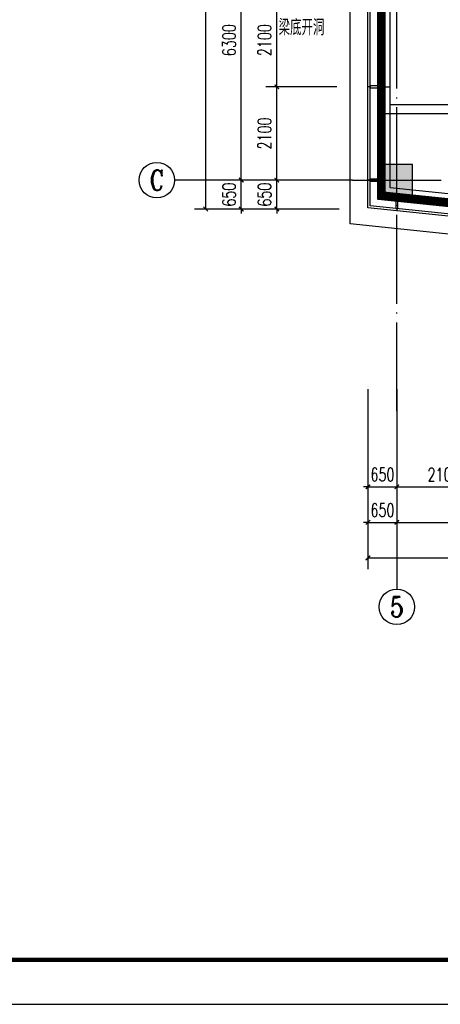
# Model space of a CAD drawing. Extents: x 797781 to 1255204, y 21234 to 1024248.
# Tile 225 of 256: x 888023 to 897486, y 253678 to 275833. Entities that reach past the tile are written whole.
import ezdxf
from ezdxf.enums import TextEntityAlignment as Align

# ---------------------------------------------------------------- set-up
doc = ezdxf.new("R2010")
doc.units = 0
doc.header["$LTSCALE"] = 1000
doc.header["$MEASUREMENT"] = 0
doc.linetypes.add('230303生产综合楼-平面图_t8$0$DOTE', pattern=[2.42, 2, -0.2, 0.02, -0.2])
doc.linetypes.add('__DASH', pattern=[0.35, 0.25, -0.1])
for name, color, linetype in [('230303生产综合楼-平面图_t8$0$3T_WOOD', 21, 'Continuous'), ('230303生产综合楼-平面图_t8$0$AXIS', 3, 'Continuous'), ('230303生产综合楼-平面图_t8$0$AXIS_TEXT', 7, 'Continuous'), ('230303生产综合楼-平面图_t8$0$COLUMN', 40, 'Continuous'), ('230303生产综合楼-平面图_t8$0$CURTWALL', 4, 'Continuous'), ('230303生产综合楼-平面图_t8$0$DOTE', 1, '230303生产综合楼-平面图_t8$0$DOTE'), ('230303生产综合楼-平面图_t8$0$PUB_HATCH', 8, 'Continuous'), ('230303生产综合楼-平面图_t8$0$PUB_TEXT', 7, 'Continuous'), ('230303生产综合楼-平面图_t8$0$PUB_TITLE', 4, 'Continuous'), ('230303生产综合楼-平面图_t8$0$WALL', 40, 'Continuous'), ('230303生产综合楼-平面图_t8$0$看线', 115, 'Continuous'), ('AXIS_TEXT', 7, 'Continuous'), ('PUB_HATCH', 8, 'Continuous')]:
    doc.layers.add(name, color=color, linetype=linetype)
doc.styles.add('230303生产综合楼-平面图_t8$0$_TCH_AXIS', font='COMPLEX', dxfattribs={"bigfont": 'GBCBIG'})
doc.styles.add('230303生产综合楼-平面图_t8$0$_TCH_DIM', font='SIMPLEX', dxfattribs={"bigfont": 'GBCBIG'})
doc.styles.add('230303生产综合楼-平面图_T8$0$_TCH_DIM_T3', font='SIMPLEX', dxfattribs={"width": 0.705882, "bigfont": 'GBCBIG'})
doc.styles.add('COMPLEX', font='COMPLEX')
doc.dimstyles.new('230303生产综合楼-平面图_T8$0$_TCH_ARCH&&100', dxfattribs={"dimtxt": 297.5, "dimasz": 100, "dimexe": 250, "dimexo": 300, "dimgap": 126.25, "dimtad": 1, "dimdec": 0, "dimzin": 0, "dimdsep": 46, "dimtxsty": '230303生产综合楼-平面图_T8$0$_TCH_DIM_T3', "dimblk": '230303生产综合楼-平面图_t8$0$_ArchTick', "dimcen": 0.09, "dimclrt": 7, "dimazin": 2, "dimtfac": 1, "dimtdec": 0, "dimtix": 1, "dimtmove": 2, "dimatfit": 3, "dimfxl": 1, "dimtolj": 1, "dimtzin": 0, "dimarcsym": 0})

# ---------------------------------------------------------------- blocks, each defined once
blk = doc.blocks.new('AQ2')
at = {"color": 6, "linetype": '__DASH', "ltscale": 4, "const_width": 200}
blk.add_lwpolyline([(1125985, 272623), (1125985, 263323), (1058451, 263323), (1032885, 265974), (1032885, 272623)], dxfattribs=at)
blk = doc.blocks.new('230303生产综合楼-平面图_t8$0$2FNTD')
at = {"layer": '230303生产综合楼-平面图_t8$0$PUB_TEXT', "style": '230303生产综合楼-平面图_t8$0$_TCH_DIM'}
blk.add_text('梁底开洞', height=357.45, dxfattribs=at).set_placement((503002.9, 77302.6))
blk = doc.blocks.new('230303生产综合楼-平面图_t8$0$2WLGJ')
at = {"layer": '230303生产综合楼-平面图_t8$0$3T_WOOD'}
for points in [[(1023385, 74146), (1023335, 74146)], [(1023385, 72046), (1023335, 72046)], [(1023985, 71409), (1023985, 71359)]]:
    blk.add_lwpolyline(points, dxfattribs=at)
for points in [[(1023385, 74171), (1023385, 74121), (1023635, 74121), (1023635, 74171)], [(1023385, 72071), (1023385, 72021), (1023635, 72021), (1023635, 72071)], [(1023960, 71412), (1024010, 71406), (1024010, 71658), (1023960, 71663)]]:
    blk.add_lwpolyline(points, close=True, dxfattribs=at)
blk = doc.blocks.new('230303生产综合楼-平面图_t8$0$_ArchTick')
at = {"color": 0, "linetype": 'ByBlock', "const_width": 0.3}
blk.add_lwpolyline([(-0.5, -0.5), (0.5, 0.5)], dxfattribs=at)
blk = doc.blocks.new('*D5928')
at = {"layer": '230303生产综合楼-平面图_t8$0$AXIS', "color": 0, "lineweight": -2, "transparency": 16777216}
for p, q in [((893808, 272222), (893808, 272322)), ((895158, 272222), (893558, 272222)), ((893808, 271572), (893808, 272222)), ((895158, 271572), (893558, 271572)), ((893808, 271572), (893808, 271472))]:
    blk.add_line(p, q, dxfattribs=at)
at = {"layer": 'Defpoints', "color": 0, "transparency": 16777216}
for p in [(893808, 272222), (895458, 272222), (895458, 271572)]:
    blk.add_point(p, dxfattribs=at)
at = {"layer": '230303生产综合楼-平面图_t8$0$AXIS', "color": 0, "lineweight": -2, "transparency": 16777216, "xscale": 100, "yscale": 100, "zscale": 100}
for p, rotation in [((893808, 272222), 270), ((893808, 271572), 90)]:
    blk.add_blockref('230303生产综合楼-平面图_t8$0$_ArchTick', p, dxfattribs=dict(at, rotation=rotation))
at = {"layer": '230303生产综合楼-平面图_t8$0$AXIS', "color": 7, "transparency": 16777216, "insert": (893533, 271897), "char_height": 297.5, "attachment_point": 5, "rotation": 90, "style": '230303生产综合楼-平面图_T8$0$_TCH_DIM_T3'}
blk.add_mtext('\\A1;650', dxfattribs=at)
blk = doc.blocks.new('*D5929')
at = {"layer": '230303生产综合楼-平面图_t8$0$AXIS', "color": 0, "lineweight": -2, "transparency": 16777216}
for p, q in [((895158, 274322), (893558, 274322)), ((893808, 272222), (893808, 274322)), ((895158, 272222), (893558, 272222))]:
    blk.add_line(p, q, dxfattribs=at)
at = {"layer": 'Defpoints', "color": 0, "transparency": 16777216}
for p in [(893808, 274322), (895458, 274322), (895458, 272222)]:
    blk.add_point(p, dxfattribs=at)
at = {"layer": '230303生产综合楼-平面图_t8$0$AXIS', "color": 0, "lineweight": -2, "transparency": 16777216, "xscale": 100, "yscale": 100, "zscale": 100}
for p, rotation in [((893808, 274322), 90), ((893808, 272222), 270)]:
    blk.add_blockref('230303生产综合楼-平面图_t8$0$_ArchTick', p, dxfattribs=dict(at, rotation=rotation))
at = {"layer": '230303生产综合楼-平面图_t8$0$AXIS', "color": 7, "transparency": 16777216, "insert": (893533, 273272), "char_height": 297.5, "attachment_point": 5, "rotation": 90, "style": '230303生产综合楼-平面图_T8$0$_TCH_DIM_T3'}
blk.add_mtext('\\A1;2100', dxfattribs=at)
blk = doc.blocks.new('*D5930')
at = {"layer": '230303生产综合楼-平面图_t8$0$AXIS', "color": 0, "lineweight": -2, "transparency": 16777216}
for p, q in [((895158, 276422), (893558, 276422)), ((893808, 274322), (893808, 276422)), ((895158, 274322), (893558, 274322))]:
    blk.add_line(p, q, dxfattribs=at)
at = {"layer": 'Defpoints', "color": 0, "transparency": 16777216}
for p in [(893808, 276422), (895458, 276422), (895458, 274322)]:
    blk.add_point(p, dxfattribs=at)
at = {"layer": '230303生产综合楼-平面图_t8$0$AXIS', "color": 0, "lineweight": -2, "transparency": 16777216, "xscale": 100, "yscale": 100, "zscale": 100}
for p, rotation in [((893808, 276422), 90), ((893808, 274322), 270)]:
    blk.add_blockref('230303生产综合楼-平面图_t8$0$_ArchTick', p, dxfattribs=dict(at, rotation=rotation))
at = {"layer": '230303生产综合楼-平面图_t8$0$AXIS', "color": 7, "transparency": 16777216, "insert": (893533, 275372), "char_height": 297.5, "attachment_point": 5, "rotation": 90, "style": '230303生产综合楼-平面图_T8$0$_TCH_DIM_T3'}
blk.add_mtext('\\A1;2100', dxfattribs=at)
blk = doc.blocks.new('*D5942')
at = {"layer": '230303生产综合楼-平面图_t8$0$AXIS', "color": 0, "lineweight": -2, "transparency": 16777216}
for p, q in [((895858, 267522), (895858, 265072)), ((896508, 267522), (896508, 265072)), ((895858, 265322), (895758, 265322)), ((895858, 265322), (896508, 265322)), ((896508, 265322), (896608, 265322))]:
    blk.add_line(p, q, dxfattribs=at)
at = {"layer": 'Defpoints', "color": 0, "transparency": 16777216}
for p in [(895858, 267822), (896508, 267822), (896508, 265322)]:
    blk.add_point(p, dxfattribs=at)
at = {"layer": '230303生产综合楼-平面图_t8$0$AXIS', "color": 0, "lineweight": -2, "transparency": 16777216, "xscale": 100, "yscale": 100, "zscale": 100}
blk.add_blockref('230303生产综合楼-平面图_t8$0$_ArchTick', (895858, 265322), dxfattribs=at)
at = {"layer": '230303生产综合楼-平面图_t8$0$AXIS', "color": 0, "lineweight": -2, "transparency": 16777216, "xscale": 100, "yscale": 100, "zscale": 100, "rotation": 180}
blk.add_blockref('230303生产综合楼-平面图_t8$0$_ArchTick', (896508, 265322), dxfattribs=at)
at = {"layer": '230303生产综合楼-平面图_t8$0$AXIS', "color": 7, "transparency": 16777216, "insert": (896183, 265597), "char_height": 297.5, "attachment_point": 5, "style": '230303生产综合楼-平面图_T8$0$_TCH_DIM_T3'}
blk.add_mtext('\\A1;650', dxfattribs=at)
blk = doc.blocks.new('*D5943')
at = {"layer": '230303生产综合楼-平面图_t8$0$AXIS', "color": 0, "lineweight": -2, "transparency": 16777216}
for p, q in [((896508, 267522), (896508, 265072)), ((898608, 267522), (898608, 265072)), ((896508, 265322), (898608, 265322))]:
    blk.add_line(p, q, dxfattribs=at)
at = {"layer": 'Defpoints', "color": 0, "transparency": 16777216}
for p in [(896508, 267822), (898608, 267822), (898608, 265322)]:
    blk.add_point(p, dxfattribs=at)
at = {"layer": '230303生产综合楼-平面图_t8$0$AXIS', "color": 0, "lineweight": -2, "transparency": 16777216, "xscale": 100, "yscale": 100, "zscale": 100, "rotation": 180}
blk.add_blockref('230303生产综合楼-平面图_t8$0$_ArchTick', (896508, 265322), dxfattribs=at)
at = {"layer": '230303生产综合楼-平面图_t8$0$AXIS', "color": 0, "lineweight": -2, "transparency": 16777216, "xscale": 100, "yscale": 100, "zscale": 100}
blk.add_blockref('230303生产综合楼-平面图_t8$0$_ArchTick', (898608, 265322), dxfattribs=at)
at = {"layer": '230303生产综合楼-平面图_t8$0$AXIS', "color": 7, "transparency": 16777216, "insert": (897558, 265597), "char_height": 297.5, "attachment_point": 5, "style": '230303生产综合楼-平面图_T8$0$_TCH_DIM_T3'}
blk.add_mtext('\\A1;2100', dxfattribs=at)
blk = doc.blocks.new('*D6128')
at = {"layer": '230303生产综合楼-平面图_t8$0$AXIS', "color": 0, "lineweight": -2, "transparency": 16777216}
for p, q in [((895858, 266722), (895858, 264272)), ((896508, 266722), (896508, 264272)), ((895858, 264522), (895758, 264522)), ((895858, 264522), (896508, 264522)), ((896508, 264522), (896608, 264522))]:
    blk.add_line(p, q, dxfattribs=at)
at = {"layer": 'Defpoints', "color": 0, "transparency": 16777216}
for p in [(895858, 267022), (896508, 267022), (896508, 264522)]:
    blk.add_point(p, dxfattribs=at)
at = {"layer": '230303生产综合楼-平面图_t8$0$AXIS', "color": 0, "lineweight": -2, "transparency": 16777216, "xscale": 100, "yscale": 100, "zscale": 100}
blk.add_blockref('230303生产综合楼-平面图_t8$0$_ArchTick', (895858, 264522), dxfattribs=at)
at = {"layer": '230303生产综合楼-平面图_t8$0$AXIS', "color": 0, "lineweight": -2, "transparency": 16777216, "xscale": 100, "yscale": 100, "zscale": 100, "rotation": 180}
blk.add_blockref('230303生产综合楼-平面图_t8$0$_ArchTick', (896508, 264522), dxfattribs=at)
at = {"layer": '230303生产综合楼-平面图_t8$0$AXIS', "color": 7, "transparency": 16777216, "insert": (896183, 264797), "char_height": 297.5, "attachment_point": 5, "style": '230303生产综合楼-平面图_T8$0$_TCH_DIM_T3'}
blk.add_mtext('\\A1;650', dxfattribs=at)
blk = doc.blocks.new('*D6129')
at = {"layer": '230303生产综合楼-平面图_t8$0$AXIS', "color": 0, "lineweight": -2, "transparency": 16777216}
for p, q in [((896508, 266722), (896508, 264272)), ((904908, 266722), (904908, 264272)), ((896508, 264522), (904908, 264522))]:
    blk.add_line(p, q, dxfattribs=at)
at = {"layer": 'Defpoints', "color": 0, "transparency": 16777216}
for p in [(896508, 267022), (904908, 267022), (904908, 264522)]:
    blk.add_point(p, dxfattribs=at)
at = {"layer": '230303生产综合楼-平面图_t8$0$AXIS', "color": 0, "lineweight": -2, "transparency": 16777216, "xscale": 100, "yscale": 100, "zscale": 100, "rotation": 180}
blk.add_blockref('230303生产综合楼-平面图_t8$0$_ArchTick', (896508, 264522), dxfattribs=at)
at = {"layer": '230303生产综合楼-平面图_t8$0$AXIS', "color": 0, "lineweight": -2, "transparency": 16777216, "xscale": 100, "yscale": 100, "zscale": 100}
blk.add_blockref('230303生产综合楼-平面图_t8$0$_ArchTick', (904908, 264522), dxfattribs=at)
at = {"layer": '230303生产综合楼-平面图_t8$0$AXIS', "color": 7, "transparency": 16777216, "insert": (900708, 264797), "char_height": 297.5, "attachment_point": 5, "style": '230303生产综合楼-平面图_T8$0$_TCH_DIM_T3'}
blk.add_mtext('\\A1;8400', dxfattribs=at)
blk = doc.blocks.new('*D6141')
at = {"layer": '230303生产综合楼-平面图_t8$0$AXIS', "color": 0, "lineweight": -2, "transparency": 16777216}
for p, q in [((895858, 266722), (895858, 263472)), ((989558, 266722), (989558, 263472)), ((895858, 263722), (989558, 263722))]:
    blk.add_line(p, q, dxfattribs=at)
at = {"layer": 'Defpoints', "color": 0, "transparency": 16777216}
for p in [(895858, 267022), (989558, 267022), (989558, 263722)]:
    blk.add_point(p, dxfattribs=at)
at = {"layer": '230303生产综合楼-平面图_t8$0$AXIS', "color": 0, "lineweight": -2, "transparency": 16777216, "xscale": 100, "yscale": 100, "zscale": 100, "rotation": 180}
blk.add_blockref('230303生产综合楼-平面图_t8$0$_ArchTick', (895858, 263722), dxfattribs=at)
at = {"layer": '230303生产综合楼-平面图_t8$0$AXIS', "color": 0, "lineweight": -2, "transparency": 16777216, "xscale": 100, "yscale": 100, "zscale": 100}
blk.add_blockref('230303生产综合楼-平面图_t8$0$_ArchTick', (989558, 263722), dxfattribs=at)
at = {"layer": '230303生产综合楼-平面图_t8$0$AXIS', "color": 7, "transparency": 16777216, "insert": (942708, 263997), "char_height": 297.5, "attachment_point": 5, "style": '230303生产综合楼-平面图_T8$0$_TCH_DIM_T3'}
blk.add_mtext('\\A1;93700', dxfattribs=at)
blk = doc.blocks.new('_AXISO')
blk.add_circle((0, 0), 0.5)
at = {"layer": 'AXIS_TEXT', "style": 'COMPLEX', "width": 1.041667}
blk.add_attdef('A', text='', height=0.56, dxfattribs=at).set_placement((-0.25, -0.28), (0.25, -0.28), align=Align.FIT)
blk = doc.blocks.new('*D6207')
at = {"layer": '230303生产综合楼-平面图_t8$0$AXIS', "color": 0, "lineweight": -2, "transparency": 16777216}
for p, q in [((893008, 272222), (893008, 272322)), ((895208, 272222), (892758, 272222)), ((893008, 271572), (893008, 272222)), ((895208, 271572), (892758, 271572)), ((893008, 271572), (893008, 271472))]:
    blk.add_line(p, q, dxfattribs=at)
at = {"layer": 'Defpoints', "color": 0, "transparency": 16777216}
for p in [(893008, 272222), (895508, 272222), (895508, 271572)]:
    blk.add_point(p, dxfattribs=at)
at = {"layer": '230303生产综合楼-平面图_t8$0$AXIS', "color": 0, "lineweight": -2, "transparency": 16777216, "xscale": 100, "yscale": 100, "zscale": 100}
for p, rotation in [((893008, 272222), 270), ((893008, 271572), 90)]:
    blk.add_blockref('230303生产综合楼-平面图_t8$0$_ArchTick', p, dxfattribs=dict(at, rotation=rotation))
at = {"layer": '230303生产综合楼-平面图_t8$0$AXIS', "color": 7, "transparency": 16777216, "insert": (892733, 271897), "char_height": 297.5, "attachment_point": 5, "rotation": 90, "style": '230303生产综合楼-平面图_T8$0$_TCH_DIM_T3'}
blk.add_mtext('\\A1;650', dxfattribs=at)
blk = doc.blocks.new('*D6208')
at = {"layer": '230303生产综合楼-平面图_t8$0$AXIS', "color": 0, "lineweight": -2, "transparency": 16777216}
for p, q in [((895208, 278522), (892758, 278522)), ((893008, 272222), (893008, 278522)), ((895208, 272222), (892758, 272222))]:
    blk.add_line(p, q, dxfattribs=at)
at = {"layer": 'Defpoints', "color": 0, "transparency": 16777216}
for p in [(893008, 278522), (895508, 278522), (895508, 272222)]:
    blk.add_point(p, dxfattribs=at)
at = {"layer": '230303生产综合楼-平面图_t8$0$AXIS', "color": 0, "lineweight": -2, "transparency": 16777216, "xscale": 100, "yscale": 100, "zscale": 100}
for p, rotation in [((893008, 278522), 90), ((893008, 272222), 270)]:
    blk.add_blockref('230303生产综合楼-平面图_t8$0$_ArchTick', p, dxfattribs=dict(at, rotation=rotation))
at = {"layer": '230303生产综合楼-平面图_t8$0$AXIS', "color": 7, "transparency": 16777216, "insert": (892733, 275372), "char_height": 297.5, "attachment_point": 5, "rotation": 90, "style": '230303生产综合楼-平面图_T8$0$_TCH_DIM_T3'}
blk.add_mtext('\\A1;6300', dxfattribs=at)
blk = doc.blocks.new('*D6212')
at = {"layer": '230303生产综合楼-平面图_t8$0$AXIS', "color": 0, "lineweight": -2, "transparency": 16777216}
for p, q in [((895208, 298622), (891958, 298622)), ((892208, 271572), (892208, 298622)), ((895208, 271572), (891958, 271572))]:
    blk.add_line(p, q, dxfattribs=at)
at = {"layer": 'Defpoints', "color": 0, "transparency": 16777216}
for p in [(892208, 298622), (895508, 298622), (895508, 271572)]:
    blk.add_point(p, dxfattribs=at)
at = {"layer": '230303生产综合楼-平面图_t8$0$AXIS', "color": 0, "lineweight": -2, "transparency": 16777216, "xscale": 100, "yscale": 100, "zscale": 100}
for p, rotation in [((892208, 298622), 90), ((892208, 271572), 270)]:
    blk.add_blockref('230303生产综合楼-平面图_t8$0$_ArchTick', p, dxfattribs=dict(at, rotation=rotation))
at = {"layer": '230303生产综合楼-平面图_t8$0$AXIS', "color": 7, "transparency": 16777216, "insert": (891933, 285097), "char_height": 297.5, "attachment_point": 5, "rotation": 90, "style": '230303生产综合楼-平面图_T8$0$_TCH_DIM_T3'}
blk.add_mtext('\\A1;27050', dxfattribs=at)
blk = doc.blocks.new('_FZH')
blk.add_lwpolyline([(-0.5, -0.5), (0.5, -0.5), (0.5, 0.5), (-0.5, 0.5)], close=True)
at = {"layer": 'PUB_HATCH'}
blk.add_solid([(-0.5, -0.5), (0.5, -0.5), (-0.5, 0.5), (0.5, 0.5)], dxfattribs=at)

msp = doc.modelspace()

# ---------------------------------------------------------------- linework, layer by layer
at = {"layer": '230303生产综合楼-平面图_t8$0$AXIS'}
for p, q in [((895508, 272221.6), (891508, 272221.6)), ((895508, 272221.6), (891508, 272221.6)), ((896508, 267021.6), (896508, 263021.6))]:
    msp.add_line(p, q, dxfattribs=at)
at = {"layer": '230303生产综合楼-平面图_t8$0$CURTWALL'}
for points in [[(895858, 298621.6), (963708, 298621.6), (989558, 295941.7), (989558, 268921.6), (921708, 268921.6), (895858, 271601.4)], [(895908, 298571.6), (963705.4, 298571.6), (989508, 295896.6), (989508, 268971.6), (921710.6, 268971.6), (895908, 271646.5)], [(896158, 298321.6), (963692.5, 298321.6), (989258, 295671.2), (989258, 269221.6), (921723.5, 269221.6), (896158, 271872)]]:
    msp.add_lwpolyline(points, close=True, dxfattribs=at)
at = {"layer": '230303生产综合楼-平面图_t8$0$DOTE'}
for p, q in [((896508, 267021.6), (896508, 298621.6)), ((895508, 272221.6), (989908, 272221.6))]:
    msp.add_line(p, q, dxfattribs=at)
at = {"layer": '230303生产综合楼-平面图_t8$0$PUB_HATCH', "color": 8}
msp.add_lwpolyline([(989058, 269421.6), (921733.9, 269421.6), (896358, 272052.3), (896358, 281821.6)], dxfattribs=at)
at = {"layer": '230303生产综合楼-平面图_t8$0$PUB_TITLE'}
msp.add_lwpolyline([(881593.5, 253678), (1007693.5, 253678), (1007693.5, 313078), (881593.5, 313078)], close=True, dxfattribs=at)
at = {"layer": '230303生产综合楼-平面图_t8$0$PUB_TITLE', "const_width": 100}
msp.add_lwpolyline([(884093.5, 254678), (1006693.5, 254678), (1006693.5, 312078), (884093.5, 312078)], close=True, dxfattribs=at)
at = {"layer": '230303生产综合楼-平面图_t8$0$WALL'}
for p, q in [((896158, 273721.6), (896158, 274321.6)), ((896158, 274321.6), (896358, 274321.6)), ((896358, 273921.6), (896358, 274321.6)), ((896358, 273921.6), (902608, 273921.6)), ((896158, 273721.6), (902608, 273721.6))]:
    msp.add_line(p, q, dxfattribs=at)
at = {"layer": '230303生产综合楼-平面图_t8$0$看线'}
msp.add_lwpolyline([(895458, 299021.6), (964094.7, 299021.6), (989958, 296301.8), (989958, 268521.6), (921321.3, 268521.6), (895458, 271241.3)], close=True, dxfattribs=at)

# ---------------------------------------------------------------- block references
for name, p in [('AQ2', (-136727.2, 5898.4)), ('230303生产综合楼-平面图_t8$0$2WLGJ', (-127477.2, 200175.3)), ('230303生产综合楼-平面图_t8$0$2FNTD', (390845.4, 198177.9))]:
    msp.add_blockref(name, p)
at = {"layer": '230303生产综合楼-平面图_t8$0$AXIS'}
ref = msp.add_blockref('_AXISO', (891108, 272221.6), dxfattribs=dict(at, xscale=800, yscale=800, zscale=800))
ref.add_attrib('A', 'C', dxfattribs={"layer": '230303生产综合楼-平面图_t8$0$AXIS_TEXT', "ltscale": 2, "height": 455.7, "style": '230303生产综合楼-平面图_t8$0$_TCH_AXIS'}).set_placement((890945.3, 271993.7), (891270.8, 271993.7), align=Align.FIT)
ref = msp.add_blockref('_AXISO', (891108, 272221.6), dxfattribs=dict(at, xscale=800, yscale=800, zscale=800))
ref.add_attrib('A', 'C', dxfattribs={"layer": '230303生产综合楼-平面图_t8$0$AXIS_TEXT', "ltscale": 2, "height": 455.7, "style": '230303生产综合楼-平面图_t8$0$_TCH_AXIS'}).set_placement((890945.3, 271993.7), (891270.8, 271993.7), align=Align.FIT)
ref = msp.add_blockref('_AXISO', (896508, 262621.6), dxfattribs=dict(at, xscale=800, yscale=800, zscale=800))
ref.add_attrib('A', '5', dxfattribs={"layer": '230303生产综合楼-平面图_t8$0$AXIS_TEXT', "ltscale": 2, "height": 465.9, "style": '230303生产综合楼-平面图_t8$0$_TCH_AXIS'}).set_placement((896352.7, 262388.6), (896663.3, 262388.6), align=Align.FIT)
at = {"layer": '230303生产综合楼-平面图_t8$0$COLUMN', "xscale": 700, "yscale": 700, "zscale": 700, "rotation": 270}
msp.add_blockref('_FZH', (896508, 272221.6), dxfattribs=at)

# ---------------------------------------------------------------- dimensions: what is measured, and where the dimension line sits
at = {"layer": '230303生产综合楼-平面图_t8$0$AXIS'}
for p1, p2, distance, picture, middle in [((895508, 271571.6), (895508, 298621.6), 3300, '*D6212', (891933, 285096.6)), ((895508, 272221.6), (895508, 278521.6), 2500, '*D6208', (892733, 275371.6)), ((895458, 274321.6), (895458, 276421.6), 1650, '*D5930', (893533, 275371.6)), ((895458, 272221.6), (895458, 274321.6), 1650, '*D5929', (893533, 273271.6)), ((895508, 271571.6), (895508, 272221.6), 2500, '*D6207', (892733, 271896.6)), ((895458, 271571.6), (895458, 272221.6), 1650, '*D5928', (893533, 271896.6)), ((895858, 267821.6), (896508, 267821.6), -2500, '*D5942', (896183, 265596.6)), ((896508, 267821.6), (898608, 267821.6), -2500, '*D5943', (897558, 265596.6)), ((895858, 267021.6), (896508, 267021.6), -2500, '*D6128', (896183, 264796.6)), ((895858, 267021.6), (989558, 267021.6), -3300, '*D6141', (942708, 263996.6)), ((896508, 267021.6), (904908, 267021.6), -2500, '*D6129', (900708, 264796.6))]:
    dim = msp.add_aligned_dim(p1=p1, p2=p2, distance=distance, dimstyle='230303生产综合楼-平面图_T8$0$_TCH_ARCH&&100', dxfattribs=at)
    dim.commit()
    dim.dimension.update_dxf_attribs({"geometry": picture, "text_midpoint": middle})

doc.saveas('drawing.dxf')
